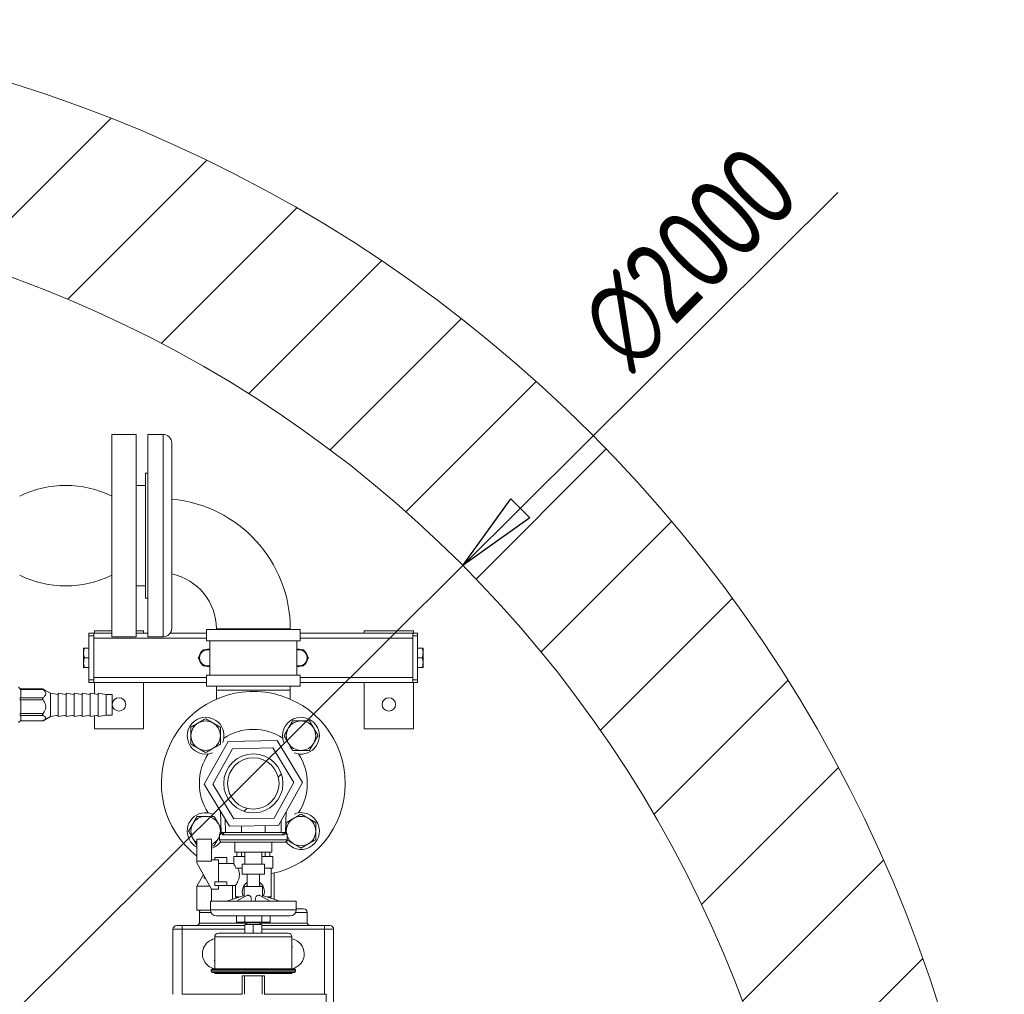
# Model space of a CAD drawing. Header units: millimetres. Extents: x 42 to 14105, y 484 to 9997.
# Tile 19 of 132: x 4941 to 5744, y 2382 to 3176. Entities that reach past the tile are written whole.
import ezdxf

# ---------------------------------------------------------------- set-up
doc = ezdxf.new("R2010")
doc.units = ezdxf.units.MM
doc.header["$LTSCALE"] = 25
doc.header["$PDSIZE"] = -1
doc.styles.add('SLDTEXTSTYLE0', font='TXT', dxfattribs={"width": 0.75})
doc.dimstyles.new('SLDDIMSTYLE4', dxfattribs={"dimtxt": 66.145833, "dimasz": 66.145833, "dimexe": 0, "dimexo": 0.0625, "dimgap": 16.536458, "dimtad": 1, "dimdec": 0, "dimrnd": 1e-09, "dimzin": 12, "dimdsep": 46, "dimtxsty": 'SLDTEXTSTYLE0', "dimblk1": 'NONE', "dimblk2": 'CLOSED', "dimsah": 1, "dimcen": 0, "dimadec": 0, "dimazin": 3, "dimtfac": 1, "dimtdec": 0, "dimtmove": 0, "dimatfit": 3, "dimldrblk": 'NONE', "dimfxl": 1, "dimfrac": 2, "dimtolj": 1, "dimtzin": 12, "dimarcsym": 0})

# ---------------------------------------------------------------- blocks, each defined once
blk = doc.blocks.new('_CLOSED')
at = {"color": 0, "linetype": 'ByBlock', "lineweight": -2}
for p, q in [((-1, 0.166667), (0, 0)), ((-1, 0.166667), (-1, -0.166667)), ((0, 0), (-1, -0.166667)), ((0, 0), (-1, 0))]:
    blk.add_line(p, q, dxfattribs=at)
blk = doc.blocks.new('_D_16')
at = {"color": 0, "linetype": 'Continuous', "lineweight": -2}
for p, q in [((5349.72, 2778.03), (5608.58, 3035.57)), ((3885.04, 1320.74), (5302.83, 2731.37)), ((3885.04, 1320.74), (3838.15, 1274.09))]:
    blk.add_line(p, q, dxfattribs=at)
at = {"layer": 'Defpoints', "color": 0}
for p in [(5302.83, 2731.37), (3885.04, 1320.74)]:
    blk.add_point(p, dxfattribs=at)
at = {"color": 0, "linetype": 'ByBlock', "lineweight": -2, "xscale": 66.14583333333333, "yscale": 66.14583333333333, "zscale": 66.14583333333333, "rotation": 224.8550751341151}
blk.add_blockref('_CLOSED', (5302.83, 2731.37), dxfattribs=at)
at = {"color": 0, "lineweight": 0, "insert": (5392, 2936.73), "char_height": 66.146, "attachment_point": 1, "rotation": 44.85508, "style": 'SLDTEXTSTYLE0'}
blk.add_mtext('\\A1;∅2000', dxfattribs=at)
blk = doc.blocks.new('_NONE')

msp = doc.modelspace()

# ---------------------------------------------------------------- hatches: boundary and pattern name
at = {"linetype": 'Continuous', "lineweight": 0}
h = msp.add_hatch(dxfattribs=at)
h.set_pattern_fill('ANSI31', scale=25, style=0)
h.set_pattern_definition([(45, (-1110.94, 0), (-56.1266, 56.1266), [])])
edge = h.paths.add_edge_path(flags=0)
edge.add_arc((4593.938, 2026.056), 1150, 0, 360)
edge = h.paths.add_edge_path(flags=0)
edge.add_arc((4593.938, 2026.056), 1000, 0, 360)
h = msp.add_hatch(dxfattribs=at)
h.set_pattern_fill('ANSI32', scale=25, style=0)
h.set_pattern_definition([(45, (-1110.94, 0), (-168.38, 168.38), []), (45, (-998.7, 0), (-168.38, 168.38), [])])
edge = h.paths.add_edge_path(flags=0)
edge.add_arc((5131.938, 2553.706), 24.15, 0, 360)
edge = h.paths.add_edge_path(flags=0)
edge.add_arc((5131.938, 2553.706), 20.95, 0, 360)

# ---------------------------------------------------------------- linework, layer by layer
at = {"color": 7, "linetype": 'Continuous', "lineweight": 15}
for p, q in [((5036.438, 2838.206), (5016.438, 2838.206)), ((5016.438, 2673.206), (5016.438, 2838.206)), ((5036.438, 2673.206), (5036.438, 2838.206)), ((5058.438, 2838.206), (5045.938, 2838.206)), ((5045.938, 2814.043), (5045.938, 2838.206)), ((5065.438, 2809.093), (5065.438, 2831.206)), ((5045.938, 2673.206), (5045.938, 2814.043)), ((5045.938, 2806.706), (5043.938, 2806.706)), ((5043.938, 2724.862), (5043.938, 2806.706)), ((5065.438, 2680.206), (5065.438, 2809.093)), ((5043.938, 2796.706), (5036.438, 2796.706)), ((5043.938, 2704.706), (5043.938, 2724.862)), ((5036.438, 2714.706), (5043.938, 2714.706)), ((5043.938, 2704.706), (5045.938, 2704.706)), ((4997.938, 2676.056), (5001.938, 2676.056)), ((4997.938, 2674.056), (4997.938, 2676.056)), ((4997.938, 2638.056), (4997.938, 2674.056)), ((5001.938, 2674.056), (4997.938, 2674.056)), ((5001.938, 2676.056), (5016.438, 2676.056)), ((5001.938, 2676.056), (5001.938, 2674.056)), ((5001.938, 2638.056), (5001.938, 2674.056)), ((5002.438, 2678.056), (5002.438, 2676.056)), ((5002.438, 2678.056), (5016.438, 2678.056)), ((5036.438, 2678.056), (5042.438, 2678.056)), ((5036.438, 2676.056), (5045.938, 2676.056)), ((5042.438, 2678.056), (5042.438, 2676.056)), ((5064.075, 2676.056), (5093.788, 2676.056)), ((5093.788, 2670.056), (5093.788, 2679.056)), ((5093.788, 2679.056), (5170.088, 2679.056)), ((5101.788, 2679.706), (5101.788, 2679.056)), ((5101.788, 2679.706), (5162.088, 2679.706)), ((5162.088, 2679.056), (5162.088, 2679.706)), ((5170.088, 2670.056), (5170.088, 2679.056)), ((5170.088, 2676.056), (5261.938, 2676.056)), ((5222.438, 2678.056), (5222.438, 2676.056)), ((5222.438, 2678.056), (5262.438, 2678.056)), ((5261.938, 2676.056), (5265.938, 2676.056)), ((5261.938, 2674.056), (5261.938, 2676.056)), ((5265.938, 2674.056), (5261.938, 2674.056)), ((5261.938, 2674.056), (5261.938, 2638.056)), ((5262.438, 2678.056), (5262.438, 2676.056)), ((5265.938, 2676.056), (5265.938, 2674.056)), ((5265.938, 2674.056), (5265.938, 2638.056)), ((5001.938, 2640.056), (5001.938, 2672.056)), ((5016.438, 2673.206), (5036.438, 2673.206)), ((5045.938, 2673.206), (5058.438, 2673.206)), ((5093.788, 2670.056), (5170.088, 2670.056)), ((5096.588, 2670.056), (5096.588, 2642.056)), ((5167.288, 2670.056), (5167.288, 2642.056)), ((5261.938, 2640.056), (5261.938, 2672.056)), ((4993.538, 2660.082), (4993.538, 2664.056)), ((4993.538, 2660.082), (4993.538, 2660.031)), ((4993.538, 2652.082), (4993.538, 2660.031)), ((4997.938, 2664.056), (4994.252, 2664.056)), ((4994.252, 2664.056), (4994.252, 2664.056)), ((4994.252, 2664.056), (4997.938, 2664.056)), ((5088.949, 2659.29), (5088.968, 2659.323)), ((5090.835, 2662.556), (5090.835, 2662.556)), ((5095.588, 2663.056), (5094.588, 2663.056)), ((5167.288, 2662.556), (5169.288, 2662.556)), ((5169.288, 2663.056), (5168.288, 2663.056)), ((5173.041, 2662.556), (5173.04, 2662.556)), ((5174.907, 2659.323), (5174.926, 2659.29)), ((5269.623, 2664.056), (5265.938, 2664.056)), ((5265.938, 2664.056), (5269.623, 2664.056)), ((5269.623, 2664.056), (5269.623, 2664.056)), ((5270.338, 2664.056), (5270.338, 2660.082)), ((5270.338, 2660.031), (5270.338, 2660.082)), ((5270.338, 2660.031), (5270.338, 2652.082)), ((4993.538, 2652.082), (4993.538, 2652.031)), ((4993.538, 2648.056), (4993.538, 2652.031)), ((4997.938, 2656.056), (4994.252, 2656.056)), ((5088.968, 2652.79), (5088.949, 2652.823)), ((5090.835, 2649.556), (5090.835, 2649.556)), ((5169.288, 2649.556), (5167.288, 2649.556)), ((5173.04, 2649.556), (5173.041, 2649.556)), ((5174.926, 2652.823), (5174.907, 2652.79)), ((5265.938, 2656.056), (5269.623, 2656.056)), ((5270.338, 2652.031), (5270.338, 2652.082)), ((5270.338, 2652.031), (5270.338, 2648.056)), ((4994.252, 2648.057), (4997.938, 2648.057)), ((4994.252, 2648.056), (4994.252, 2648.057)), ((4997.938, 2648.056), (4994.252, 2648.056)), ((5093.788, 2633.056), (5093.788, 2642.056)), ((5093.788, 2642.056), (5170.088, 2642.056)), ((5094.588, 2649.056), (5095.588, 2649.056)), ((5168.288, 2649.056), (5169.288, 2649.056)), ((5170.088, 2633.056), (5170.088, 2642.056)), ((5265.938, 2648.057), (5269.623, 2648.057)), ((5269.623, 2648.056), (5265.938, 2648.056)), ((5269.623, 2648.057), (5269.623, 2648.056)), ((4997.938, 2638.056), (5001.938, 2638.056)), ((4997.938, 2636.056), (4997.938, 2638.056)), ((5001.938, 2636.056), (4997.938, 2636.056)), ((5001.938, 2638.056), (5001.938, 2636.056)), ((5001.938, 2636.056), (5093.788, 2636.056)), ((5002.438, 2636.056), (5002.438, 2626.668)), ((5042.438, 2636.056), (5042.438, 2598.056)), ((5170.088, 2636.056), (5261.938, 2636.056)), ((5222.438, 2636.056), (5222.438, 2598.056)), ((5261.938, 2638.056), (5265.938, 2638.056)), ((5261.938, 2636.056), (5261.938, 2638.056)), ((5265.938, 2636.056), (5261.938, 2636.056)), ((5262.438, 2636.056), (5262.438, 2598.056)), ((5265.938, 2638.056), (5265.938, 2636.056)), ((4941.842, 2630.752), (4940.438, 2632.156)), ((4960.159, 2630.752), (4941.747, 2630.752)), ((4941.976, 2630.339), (4942.438, 2629.625)), ((4960.529, 2630.339), (4941.976, 2630.339)), ((4942.438, 2629.625), (4942.438, 2624.275)), ((4960.997, 2630.288), (4960.529, 2630.6)), ((4966.438, 2627.206), (4961.051, 2630.316)), ((4972.938, 2626.206), (4966.438, 2627.206)), ((4966.438, 2627.206), (4966.438, 2608.206)), ((4979.438, 2626.206), (4972.938, 2627.206)), ((4972.938, 2627.206), (4972.938, 2608.206)), ((4985.938, 2626.206), (4979.438, 2627.206)), ((4979.438, 2627.206), (4979.438, 2608.206)), ((4992.438, 2626.206), (4985.938, 2627.206)), ((4985.938, 2627.206), (4985.938, 2608.206)), ((4998.938, 2626.206), (4992.438, 2627.206)), ((4992.438, 2627.206), (4992.438, 2608.206)), ((5005.438, 2626.206), (4998.938, 2627.206)), ((4998.938, 2627.206), (4998.938, 2608.206)), ((5011.938, 2626.206), (5005.438, 2627.206)), ((5005.438, 2627.206), (5005.438, 2608.206)), ((5016.938, 2626.206), (5011.774, 2626.206)), ((5011.938, 2626.206), (5011.938, 2609.206)), ((5016.938, 2626.206), (5016.938, 2609.206)), ((5093.788, 2633.056), (5170.088, 2633.056)), ((5101.788, 2633.056), (5101.788, 2629.706)), ((5101.788, 2629.706), (5101.788, 2622.379)), ((5101.788, 2629.706), (5162.088, 2629.706)), ((5162.088, 2629.706), (5162.088, 2633.056)), ((5162.088, 2622.379), (5162.088, 2629.706)), ((4942.438, 2624.275), (4941.976, 2623.561)), ((4941.976, 2623.561), (4960.529, 2623.561)), ((4941.976, 2621.714), (4942.438, 2620.549)), ((4960.529, 2621.714), (4941.976, 2621.714)), ((4942.438, 2620.549), (4942.438, 2611.832)), ((4942.438, 2611.832), (4941.976, 2610.668)), ((4941.976, 2610.668), (4960.529, 2610.668)), ((4940.438, 2603.256), (4942.273, 2605.091)), ((4941.842, 2604.661), (4960.159, 2604.661)), ((4941.976, 2609.08), (4942.438, 2608.631)), ((4960.529, 2609.08), (4941.976, 2609.08)), ((4942.438, 2605.263), (4942.267, 2605.097)), ((4942.438, 2608.631), (4942.438, 2605.263)), ((4961.051, 2605.097), (4966.438, 2608.206)), ((4966.438, 2608.206), (4972.938, 2609.206)), ((4972.938, 2608.206), (4979.438, 2609.206)), ((4979.438, 2608.206), (4985.938, 2609.206)), ((4985.938, 2608.206), (4992.438, 2609.206)), ((4992.438, 2608.206), (4998.938, 2609.206)), ((4998.938, 2608.206), (5005.438, 2609.206)), ((5002.438, 2608.745), (5002.438, 2598.056)), ((5005.438, 2608.206), (5011.938, 2609.206)), ((5011.938, 2609.206), (5016.938, 2609.206)), ((5002.438, 2598.056), (5042.438, 2598.056)), ((5222.438, 2598.056), (5262.438, 2598.056)), ((5091.944, 2552.98), (5111.312, 2587.978)), ((5111.312, 2587.978), (5151.305, 2588.705)), ((5151.305, 2588.705), (5171.931, 2554.433)), ((5114.921, 2581.981), (5098.943, 2553.107)), ((5147.916, 2582.58), (5114.921, 2581.981)), ((5164.932, 2554.306), (5147.916, 2582.58)), ((5098.943, 2553.107), (5115.96, 2524.832)), ((5148.954, 2525.432), (5164.932, 2554.306)), ((5171.931, 2554.433), (5152.564, 2519.435)), ((5112.571, 2518.708), (5091.944, 2552.98)), ((5105.835, 2513.706), (5105.234, 2530.897)), ((5158.041, 2513.706), (5158.623, 2530.385)), ((5115.96, 2524.832), (5148.954, 2525.432)), ((5109.135, 2513.706), (5105.835, 2513.706)), ((5109.177, 2513.706), (5109.135, 2513.706)), ((5109.177, 2513.706), (5154.698, 2513.706)), ((5152.564, 2519.435), (5112.571, 2518.708)), ((5122.274, 2513.706), (5122.266, 2518.884)), ((5141.602, 2513.706), (5141.61, 2519.235)), ((5158.041, 2513.706), (5154.741, 2513.706)), ((5158.829, 2513.205), (5158.829, 2514.816)), ((5085.938, 2508.306), (5097.938, 2508.306)), ((5085.938, 2508.306), (5085.938, 2490.215)), ((5097.938, 2508.306), (5097.938, 2490.215)), ((5104.438, 2510.545), (5103.439, 2508.816)), ((5104.438, 2511.823), (5104.438, 2507.706)), ((5157.438, 2505.706), (5106.438, 2505.706)), ((5107.392, 2511.706), (5107.353, 2511.708)), ((5156.484, 2511.706), (5107.392, 2511.706)), ((5116.938, 2505.706), (5116.938, 2497.706)), ((5146.938, 2497.706), (5146.938, 2505.706)), ((5156.523, 2511.708), (5156.484, 2511.706)), ((5159.438, 2507.706), (5159.438, 2511.823)), ((5116.938, 2497.706), (5146.938, 2497.706)), ((5118.408, 2494.056), (5118.408, 2497.706)), ((5122.371, 2494.056), (5122.371, 2497.706)), ((5124.938, 2497.706), (5124.938, 2487.706)), ((5138.938, 2487.706), (5138.938, 2497.706)), ((5141.505, 2494.056), (5141.505, 2497.706)), ((5145.468, 2494.056), (5145.468, 2497.706)), ((5085.938, 2488.806), (5085.938, 2490.215)), ((5097.938, 2490.215), (5085.938, 2490.215)), ((5103.438, 2491.306), (5097.938, 2491.306)), ((5100.438, 2493.306), (5100.438, 2491.306)), ((5100.438, 2493.306), (5110.438, 2493.306)), ((5103.438, 2473.306), (5103.438, 2491.306)), ((5110.438, 2493.306), (5110.438, 2488.306)), ((5115.938, 2494.056), (5115.938, 2488.295)), ((5124.938, 2494.056), (5115.938, 2494.056)), ((5147.938, 2494.056), (5138.938, 2494.056)), ((5147.938, 2484.556), (5147.938, 2494.056)), ((5097.938, 2467.306), (5085.938, 2488.806)), ((5115.944, 2488.306), (5103.438, 2488.306)), ((5117.705, 2484.556), (5122.938, 2484.556)), ((5122.938, 2487.706), (5122.938, 2479.706)), ((5122.938, 2487.706), (5140.938, 2487.706)), ((5140.938, 2479.706), (5140.938, 2487.706)), ((5140.938, 2484.556), (5147.938, 2484.556)), ((5146.438, 2461.056), (5146.438, 2484.556)), ((5091.24, 2479.306), (5085.938, 2469.806)), ((5091.938, 2476.306), (5091.938, 2478.056)), ((5091.938, 2476.306), (5092.915, 2476.306)), ((5100.438, 2470.306), (5100.438, 2473.306)), ((5100.438, 2473.306), (5110.438, 2473.306)), ((5110.438, 2473.306), (5110.438, 2470.306)), ((5122.938, 2479.706), (5140.938, 2479.706)), ((5126.938, 2479.706), (5126.938, 2469.706)), ((5136.938, 2469.706), (5136.938, 2479.706)), ((5148.938, 2459.248), (5148.938, 2480.658)), ((5095.938, 2469.806), (5085.938, 2469.806)), ((5085.938, 2450.306), (5085.938, 2469.806)), ((5095.938, 2469.806), (5095.938, 2470.89)), ((5097.938, 2467.306), (5103.438, 2467.306)), ((5097.938, 2457.706), (5097.938, 2467.306)), ((5110.438, 2470.306), (5100.438, 2470.306)), ((5103.438, 2467.306), (5103.438, 2470.306)), ((5110.438, 2470.306), (5117.441, 2470.306)), ((5114.938, 2470.306), (5114.938, 2459.248)), ((5117.438, 2470.311), (5117.438, 2461.056)), ((5124.438, 2469.706), (5124.438, 2461.403)), ((5124.438, 2469.706), (5139.438, 2469.706)), ((5139.438, 2461.406), (5139.438, 2469.706)), ((5096.938, 2457.706), (5096.938, 2450.706)), ((5131.938, 2457.706), (5096.938, 2457.706)), ((5124.438, 2462.388), (5110.272, 2457.706)), ((5117.438, 2461.056), (5118.176, 2460.318)), ((5117.438, 2461.056), (5120.41, 2461.056)), ((5126.656, 2462.284), (5118.095, 2457.706)), ((5166.938, 2457.706), (5131.938, 2457.706)), ((5145.781, 2457.706), (5137.221, 2462.284)), ((5139.43, 2461.102), (5139.432, 2461.406)), ((5153.603, 2457.706), (5139.438, 2462.388)), ((5143.466, 2461.056), (5146.438, 2461.056)), ((5145.7, 2460.318), (5146.438, 2461.056)), ((5166.938, 2450.706), (5166.938, 2457.706)), ((5085.938, 2450.306), (5096.954, 2450.306)), ((5166.938, 2451.496), (5172.938, 2451.496)), ((5087.938, 2448.496), (5087.938, 2439.706)), ((5131.938, 2445.706), (5101.938, 2445.706)), ((5118.093, 2445.706), (5118.093, 2440.556)), ((5125.015, 2445.706), (5125.015, 2440.556)), ((5161.938, 2445.706), (5131.938, 2445.706)), ((5138.86, 2445.706), (5138.86, 2440.556)), ((5145.783, 2445.706), (5145.783, 2440.556)), ((5175.938, 2439.706), (5175.938, 2448.496)), ((5066.438, 2434.706), (5066.438, 2381.706)), ((5073.938, 2434.706), (5066.438, 2434.706)), ((5069.438, 2437.706), (5073.938, 2437.706)), ((5073.938, 2434.706), (5073.938, 2437.706)), ((5073.938, 2437.706), (5124.938, 2437.706)), ((5073.938, 2434.706), (5073.938, 2381.706)), ((5126.688, 2439.706), (5087.938, 2439.706)), ((5118.093, 2440.556), (5125.015, 2440.556)), ((5124.938, 2440.556), (5125.438, 2440.056)), ((5124.938, 2438.556), (5124.938, 2431.556)), ((5124.938, 2438.556), (5131.938, 2438.556)), ((5125.015, 2440.556), (5138.86, 2440.556)), ((5131.938, 2440.056), (5125.438, 2440.056)), ((5126.688, 2440.056), (5126.688, 2438.556)), ((5138.438, 2440.056), (5131.938, 2440.056)), ((5131.938, 2438.556), (5131.938, 2431.556)), ((5131.938, 2438.556), (5138.938, 2438.556)), ((5137.188, 2438.556), (5137.188, 2440.056)), ((5175.938, 2439.706), (5137.188, 2439.706)), ((5138.438, 2440.056), (5138.938, 2440.556)), ((5138.86, 2440.556), (5145.783, 2440.556)), ((5138.938, 2438.556), (5138.938, 2431.556)), ((5138.938, 2437.706), (5189.938, 2437.706)), ((5189.938, 2434.706), (5189.938, 2437.706)), ((5189.938, 2437.706), (5194.438, 2437.706)), ((5189.938, 2434.706), (5189.938, 2381.706)), ((5197.438, 2434.706), (5189.938, 2434.706)), ((5197.438, 2434.706), (5197.438, 2381.706)), ((5100.438, 2428.556), (5100.438, 2402.556)), ((5103.438, 2431.556), (5160.438, 2431.556)), ((5163.438, 2402.556), (5163.438, 2428.556)), ((5163.786, 2420.292), (5163.438, 2420.436)), ((5163.786, 2420.292), (5163.438, 2419.448)), ((5100.089, 2409.121), (5100.438, 2409.965)), ((5100.438, 2408.977), (5100.089, 2409.121)), ((5097.438, 2401.556), (5097.438, 2400.556)), ((5098.438, 2402.556), (5165.438, 2402.556)), ((5166.438, 2400.556), (5166.438, 2401.556)), ((5165.438, 2399.556), (5098.438, 2399.556)), ((5100.438, 2399.556), (5100.438, 2399.056)), ((5162.938, 2398.556), (5100.938, 2398.556)), ((5122.833, 2396.706), (5122.833, 2381.706)), ((5122.833, 2396.706), (5124.693, 2396.706)), ((5124.693, 2396.706), (5124.693, 2381.706)), ((5124.693, 2396.706), (5139.182, 2396.706)), ((5139.182, 2396.706), (5139.182, 2381.706)), ((5139.182, 2396.706), (5141.042, 2396.706)), ((5141.042, 2396.706), (5141.042, 2381.706)), ((5163.438, 2399.056), (5163.438, 2399.556)), ((5122.833, 2381.706), (5073.938, 2381.706)), ((5191.438, 2381.706), (5141.042, 2381.706)), ((5189.938, 2381.706), (5141.042, 2381.706)), ((5191.438, 2374.206), (5191.438, 2381.706)), ((5197.438, 2381.706), (5197.438, 2374.206))]:
    msp.add_line(p, q, dxfattribs=at)
at = {"color": 8, "linetype": 'Continuous', "lineweight": 15}
for p, q in [((5058.438, 2814.043), (5058.438, 2838.206)), ((5058.438, 2673.206), (5058.438, 2814.043)), ((5001.938, 2672.056), (5093.788, 2672.056)), ((5170.088, 2672.056), (5261.938, 2672.056)), ((5001.938, 2640.056), (5093.788, 2640.056)), ((5170.088, 2640.056), (5261.938, 2640.056)), ((4941.994, 2604.813), (4960.529, 2604.813)), ((5109.135, 2513.706), (5109.103, 2524.469)), ((5154.741, 2513.706), (5154.769, 2523.42)), ((5104.438, 2507.706), (5159.438, 2507.706)), ((5096.938, 2450.706), (5131.938, 2450.706)), ((5131.938, 2450.706), (5166.938, 2450.706)), ((5097.453, 2448.496), (5087.938, 2448.496)), ((5175.938, 2448.496), (5166.423, 2448.496)), ((5124.938, 2434.706), (5073.938, 2434.706)), ((5189.938, 2434.706), (5138.938, 2434.706)), ((5163.438, 2428.556), (5100.438, 2428.556)), ((5166.438, 2401.556), (5097.438, 2401.556)), ((5097.438, 2400.556), (5166.438, 2400.556)), ((5100.438, 2399.056), (5163.438, 2399.056))]:
    msp.add_line(p, q, dxfattribs=at)
at = {"color": 7, "linetype": 'Continuous', "lineweight": 15, "flags": 128}
for points in [[(5094.588, 2663.056), (5093.03, 2662.881), (5092.113, 2662.604)], [(5171.798, 2662.591), (5170.845, 2662.881), (5169.288, 2663.056)], [(5092.077, 2649.522), (5093.03, 2649.232), (5094.588, 2649.056)], [(5169.288, 2649.056), (5170.845, 2649.232), (5171.763, 2649.508)], [(5158.829, 2514.816), (5158.931, 2513.249), (5159.019, 2512.686)], [(5103.439, 2508.816), (5104.133, 2510.223), (5104.438, 2511.041)], [(5126.938, 2470.455), (5126.465, 2469.921), (5126.301, 2469.706)], [(5137.575, 2469.706), (5137.411, 2469.921), (5136.938, 2470.455)]]:
    msp.add_lwpolyline(points, dxfattribs=at)
at = {"color": 7, "linetype": 'Continuous', "lineweight": 15}
for centre, radius in [((4593.938, 2026.056), 1150), ((4593.938, 2026.056), 1000), ((5022.438, 2618.056), 5.5), ((5242.438, 2618.056), 5.5), ((5131.938, 2553.706), 24.15), ((5131.938, 2553.706), 20.95)]:
    msp.add_circle(centre, radius, dxfattribs=at)
for centre, radius, start, end in [((5058.438, 2831.206), 7, 0, 90), ((4978.938, 2711.915), 84.791, 63.751702, 116.248298), ((5055.938, 2679.706), 106.15, 0, 84.865387), ((4978.938, 2799.498), 84.791, 243.751702, 296.248298), ((5055.938, 2679.706), 45.85, 0, 78.041838), ((5058.438, 2680.206), 7, 270, 0), ((5094.588, 2656.056), 7, 130.385037, 168.734757), ((5094.588, 2656.056), 6.5, 150.167854, 209.832146), ((5094.588, 2656.056), 6.5, 90, 149.832712), ((5094.588, 2656.056), 6.5, 72.079787, 90), ((5095.588, 2664.056), 1, 270, 0), ((5168.288, 2664.056), 1, 180, 270), ((5169.288, 2656.056), 6.5, 90, 107.920213), ((5169.288, 2656.056), 6.5, 30.167288, 90), ((5169.288, 2656.056), 7, 11.272104, 50.561779), ((5169.288, 2656.056), 6.5, 330.167854, 29.832146), ((5094.588, 2656.056), 7, 191.273214, 230.561779), ((5094.588, 2656.056), 6.5, 210.167288, 270), ((5094.588, 2656.056), 6.5, 270, 287.920213), ((5169.288, 2656.056), 6.5, 252.079787, 270), ((5169.288, 2656.056), 6.5, 270, 329.832712), ((5169.288, 2656.056), 7, 310.385037, 348.735673), ((5095.588, 2648.056), 1, 0, 90), ((5168.288, 2648.056), 1, 90, 180), ((5131.938, 2553.706), 75, 0, 232.169083), ((5093.047, 2592.597), 15, 116.549339, 291.98436), ((5093.047, 2592.597), 12, 120, 180), ((5093.047, 2592.597), 15, 338.01564, 116.549339), ((5093.047, 2592.597), 12, 60, 120), ((5093.047, 2592.597), 12, 0, 60), ((5170.829, 2592.597), 15, 26.549339, 201.98436), ((5170.829, 2592.597), 12, 90, 150), ((5170.829, 2592.597), 12, 30, 90), ((5131.938, 2553.706), 44, 56.899052, 123.100948), ((5170.829, 2592.597), 12, 150, 210), ((5170.829, 2592.597), 15, 248.01564, 26.549339), ((5170.829, 2592.597), 12, 330, 30), ((5093.047, 2592.597), 12, 180, 240), ((5093.047, 2592.597), 12, 300, 0), ((5170.829, 2592.597), 12, 210, 270), ((5170.829, 2592.597), 12, 270, 330), ((5093.047, 2592.597), 12, 240, 300), ((5131.938, 2553.706), 44, 146.899052, 180), ((5131.938, 2553.706), 44, 326.899052, 33.100948), ((5131.938, 2553.706), 44, 180, 213.100948), ((5131.938, 2553.706), 75, 281.147378, 0), ((5093.047, 2514.816), 15, 68.01564, 206.549339), ((5170.829, 2514.816), 15, 296.549339, 111.98436), ((5093.047, 2514.816), 12, 90, 150), ((5093.047, 2514.816), 12, 30, 90), ((5170.829, 2514.816), 12, 120, 180), ((5170.829, 2514.816), 12, 60, 120), ((5170.829, 2514.816), 12, 0, 60), ((5093.047, 2514.816), 12, 150, 210), ((5093.047, 2514.816), 12, 351.182584, 30), ((5106.966, 2513.271), 1.212, 158.972791, 194.446119), ((5109.289, 2511.775), 1.937, 94.550875, 182.007037), ((5109.291, 2511.808), 1.902, 93.433423, 183.064201), ((5154.584, 2511.808), 1.902, 356.935799, 86.566577), ((5154.587, 2511.775), 1.937, 357.992963, 85.449125), ((5156.909, 2513.271), 1.212, 345.553881, 21.027209), ((5170.829, 2514.816), 12, 300, 0), ((5093.047, 2514.816), 15, 206.549339, 241.709527), ((5093.047, 2514.816), 12, 210, 233.670557), ((5093.047, 2514.816), 12, 294.05245, 330), ((5093.047, 2514.816), 15, 289.029698, 324.456815), ((5106.438, 2507.706), 2, 180, 270), ((5157.438, 2507.706), 2, 270, 0), ((5170.829, 2514.816), 15, 215.543185, 296.549339), ((5170.829, 2514.816), 12, 198.333922, 240), ((5170.829, 2514.816), 12, 240, 300), ((5131.938, 2465.556), 9, 123.748989, 202.46382), ((5131.938, 2465.556), 9, 338.517265, 56.251011), ((5090.938, 2448.496), 3, 142.885354, 180), ((5101.938, 2450.706), 5, 180, 270), ((5161.938, 2450.706), 5, 270, 0), ((5172.938, 2448.496), 3, 0, 90), ((5069.438, 2434.706), 3, 90, 180), ((5085.109, 2440.706), 3, 270, 340.528779), ((5178.766, 2440.706), 3, 199.471221, 270), ((5194.438, 2434.706), 3, 0, 90), ((5102.938, 2414.706), 12.5, 101.536959, 157.551719), ((5103.438, 2428.556), 3, 90, 180), ((5160.438, 2428.556), 3, 0, 90), ((5160.938, 2414.706), 12.5, 283.590494, 78.463041), ((5102.938, 2414.706), 12.5, 157.551719, 256.409506), ((5098.438, 2401.556), 1, 90, 180), ((5098.438, 2400.556), 1, 180, 270), ((5165.438, 2401.556), 1, 0, 90), ((5165.438, 2400.556), 1, 270, 0), ((5100.938, 2399.056), 0.5, 180, 270), ((5162.938, 2399.056), 0.5, 270, 0)]:
    msp.add_arc(centre, radius, start, end, dxfattribs=at)
for points, knots in [([(4994.252, 2664.056), (4994.171, 2663.807), (4993.751, 2662.513), (4993.633, 2661.168), (4993.538, 2660.082)], [0, 0, 0, 0, 0.1926647, 1, 1, 1, 1]), ([(4993.538, 2664.056), (4993.548, 2664.056), (4993.588, 2664.056), (4993.972, 2664.056), (4994.252, 2664.056)], [0, 0, 0, 0, 0.26864973, 1, 1, 1, 1]), ([(4993.538, 2660.031), (4993.556, 2659.573), (4993.609, 2658.227), (4993.996, 2656.919), (4994.252, 2656.056)], [0, 0, 0, 0, 0.3403637, 1, 1, 1, 1]), ([(5087.082, 2656.056), (5087.199, 2656.259), (5087.807, 2657.311), (5088.439, 2658.406), (5088.949, 2659.29)], [0, 0, 0, 0, 0.1924399, 1, 1, 1, 1]), ([(5088.968, 2659.323), (5089.184, 2659.696), (5089.816, 2660.792), (5090.43, 2661.855), (5090.835, 2662.556)], [0, 0, 0, 0, 0.341234, 1, 1, 1, 1]), ([(5090.835, 2662.556), (5091.15, 2662.556), (5092.373, 2662.556), (5093.644, 2662.556), (5094.588, 2662.556)], [0, 0, 0, 0, 0.2575326, 1, 1, 1, 1]), ([(5094.588, 2662.556), (5094.93, 2662.556), (5095.605, 2662.556), (5096.263, 2662.556), (5096.588, 2662.556)], [0, 0, 0, 0, 0.5062027, 1, 1, 1, 1]), ([(5169.288, 2662.556), (5169.629, 2662.556), (5170.899, 2662.556), (5172.136, 2662.556), (5173.04, 2662.556)], [0, 0, 0, 0, 0.2686438, 1, 1, 1, 1]), ([(5173.041, 2662.556), (5173.158, 2662.354), (5173.765, 2661.301), (5174.397, 2660.207), (5174.907, 2659.323)], [0, 0, 0, 0, 0.192418, 1, 1, 1, 1]), ([(5174.926, 2659.29), (5175.142, 2658.916), (5175.774, 2657.821), (5176.389, 2656.757), (5176.793, 2656.056)], [0, 0, 0, 0, 0.3412123, 1, 1, 1, 1]), ([(5270.338, 2660.082), (5270.32, 2660.54), (5270.267, 2661.886), (5269.879, 2663.194), (5269.623, 2664.056)], [0, 0, 0, 0, 0.340398, 1, 1, 1, 1]), ([(5269.623, 2664.056), (5269.731, 2664.056), (5270.15, 2664.056), (5270.258, 2664.056), (5270.338, 2664.056)], [0, 0, 0, 0, 0.2575216, 1, 1, 1, 1]), ([(5269.623, 2656.056), (5269.704, 2656.306), (5270.124, 2657.599), (5270.242, 2658.945), (5270.338, 2660.031)], [0, 0, 0, 0, 0.1926994, 1, 1, 1, 1]), ([(4994.252, 2656.056), (4994.171, 2655.807), (4993.751, 2654.513), (4993.633, 2653.168), (4993.538, 2652.082)], [0, 0, 0, 0, 0.1926994, 1, 1, 1, 1]), ([(4993.538, 2652.031), (4993.556, 2651.573), (4993.609, 2650.227), (4993.996, 2648.919), (4994.252, 2648.057)], [0, 0, 0, 0, 0.340398, 1, 1, 1, 1]), ([(5088.949, 2652.823), (5088.733, 2653.197), (5088.101, 2654.292), (5087.487, 2655.356), (5087.082, 2656.056)], [0, 0, 0, 0, 0.3412123, 1, 1, 1, 1]), ([(5090.835, 2649.556), (5090.718, 2649.759), (5090.11, 2650.811), (5089.478, 2651.906), (5088.968, 2652.79)], [0, 0, 0, 0, 0.192418, 1, 1, 1, 1]), ([(5094.588, 2649.556), (5093.644, 2649.556), (5092.373, 2649.556), (5091.15, 2649.556), (5090.835, 2649.556)], [0, 0, 0, 0, 0.7424674, 1, 1, 1, 1]), ([(5096.588, 2649.556), (5096.263, 2649.556), (5095.605, 2649.556), (5094.93, 2649.556), (5094.588, 2649.556)], [0, 0, 0, 0, 0.4937973, 1, 1, 1, 1]), ([(5173.04, 2649.556), (5172.136, 2649.556), (5170.899, 2649.556), (5169.629, 2649.556), (5169.288, 2649.556)], [0, 0, 0, 0, 0.7313562, 1, 1, 1, 1]), ([(5174.907, 2652.79), (5174.692, 2652.416), (5174.059, 2651.321), (5173.445, 2650.257), (5173.041, 2649.556)], [0, 0, 0, 0, 0.34123398, 1, 1, 1, 1]), ([(5176.793, 2656.056), (5176.676, 2655.854), (5176.069, 2654.801), (5175.437, 2653.707), (5174.926, 2652.823)], [0, 0, 0, 0, 0.1924399, 1, 1, 1, 1]), ([(5270.338, 2652.082), (5270.32, 2652.54), (5270.267, 2653.886), (5269.879, 2655.194), (5269.623, 2656.056)], [0, 0, 0, 0, 0.3403637, 1, 1, 1, 1]), ([(5269.623, 2648.057), (5269.704, 2648.306), (5270.124, 2649.6), (5270.242, 2650.945), (5270.338, 2652.031)], [0, 0, 0, 0, 0.1926647, 1, 1, 1, 1]), ([(4994.252, 2648.056), (4993.972, 2648.056), (4993.588, 2648.056), (4993.548, 2648.056), (4993.538, 2648.056)], [0, 0, 0, 0, 0.73135027, 1, 1, 1, 1]), ([(5270.338, 2648.056), (5270.258, 2648.056), (5270.15, 2648.056), (5269.731, 2648.056), (5269.623, 2648.056)], [0, 0, 0, 0, 0.7424784, 1, 1, 1, 1]), ([(4941.778, 2630.733), (4941.764, 2630.736), (4941.727, 2630.744), (4941.796, 2630.604), (4941.917, 2630.427), (4941.976, 2630.339)], [0, 0, 0, 0, 0.228537, 0.6195324, 1, 1, 1, 1]), ([(4960.529, 2630.339), (4960.438, 2630.416), (4960.254, 2630.57), (4960.118, 2630.722), (4960.138, 2630.766), (4960.277, 2630.724), (4960.439, 2630.644), (4960.529, 2630.6)], [0, 0, 0, 0, 0.21435661, 0.43073382, 0.62035824, 0.78880104, 1, 1, 1, 1]), ([(4960.529, 2630.339), (4960.94, 2629.98), (4961.776, 2629.247), (4962.636, 2627.96), (4962.823, 2626.52), (4962.107, 2624.975), (4961.094, 2624.068), (4960.529, 2623.561)], [0, 0, 0, 0, 0.1776009, 0.3613234, 0.5571063, 0.7525857, 1, 1, 1, 1]), ([(4941.976, 2623.561), (4941.911, 2623.444), (4941.779, 2623.21), (4941.728, 2622.719), (4941.793, 2622.196), (4941.916, 2621.873), (4941.976, 2621.714)], [0, 0, 0, 0, 0.2595406, 0.5201539, 0.7633511, 1, 1, 1, 1]), ([(4960.529, 2621.714), (4960.438, 2621.848), (4960.254, 2622.119), (4960.118, 2622.577), (4960.138, 2622.981), (4960.277, 2623.319), (4960.439, 2623.474), (4960.529, 2623.561)], [0, 0, 0, 0, 0.21435661, 0.43073382, 0.62035823, 0.78880104, 1, 1, 1, 1]), ([(4960.529, 2621.714), (4960.94, 2621.127), (4961.776, 2619.934), (4962.636, 2617.837), (4962.823, 2615.49), (4962.107, 2612.972), (4961.094, 2611.494), (4960.529, 2610.668)], [0, 0, 0, 0, 0.1776009, 0.3613234, 0.5571063, 0.7525857, 1, 1, 1, 1]), ([(4941.976, 2610.668), (4941.911, 2610.495), (4941.779, 2610.15), (4941.728, 2609.671), (4941.793, 2609.295), (4941.916, 2609.151), (4941.976, 2609.08)], [0, 0, 0, 0, 0.2595406, 0.5201539, 0.7633511, 1, 1, 1, 1]), ([(4960.529, 2609.08), (4960.438, 2609.139), (4960.254, 2609.256), (4960.118, 2609.561), (4960.138, 2609.922), (4960.277, 2610.301), (4960.439, 2610.537), (4960.529, 2610.668)], [0, 0, 0, 0, 0.2143687, 0.430741, 0.6203631, 0.788806, 1, 1, 1, 1]), ([(4960.159, 2604.662), (4960.159, 2604.661), (4960.164, 2604.648), (4960.287, 2604.695), (4960.443, 2604.771), (4960.529, 2604.813)], [0, 0, 0, 0, 0.0142854, 0.451636, 1, 1, 1, 1]), ([(4960.529, 2609.08), (4961.153, 2608.725), (4962.219, 2608.119), (4962.848, 2607.098), (4962.518, 2606.086), (4961.517, 2605.338), (4960.718, 2604.913), (4960.529, 2604.813)], [0, 0, 0, 0, 0.2743329, 0.4681638, 0.6619843, 0.9201382, 1, 1, 1, 1]), ([(5081.047, 2599.525), (5082.021, 2600.088), (5083.988, 2601.224), (5086.021, 2602.397), (5087.047, 2602.99)], [0, 0, 0, 0, 0.49545796, 1, 1, 1, 1]), ([(5087.047, 2602.99), (5087.189, 2603.072), (5088.266, 2603.694), (5090.297, 2604.866), (5092.125, 2605.921), (5093.047, 2606.454)], [0, 0, 0, 0, 0.0700986, 0.5307888, 1, 1, 1, 1]), ([(5093.047, 2606.454), (5094.021, 2605.891), (5095.988, 2604.756), (5098.021, 2603.582), (5099.047, 2602.99)], [0, 0, 0, 0, 0.495458, 1, 1, 1, 1]), ([(5099.047, 2602.99), (5099.189, 2602.907), (5100.266, 2602.286), (5102.297, 2601.113), (5104.125, 2600.058), (5105.047, 2599.525)], [0, 0, 0, 0, 0.0700986, 0.5307888, 1, 1, 1, 1]), ([(5160.436, 2598.597), (5160.518, 2598.74), (5161.14, 2599.817), (5162.313, 2601.847), (5163.368, 2603.675), (5163.9, 2604.597)], [0, 0, 0, 0, 0.0700986, 0.5307888, 1, 1, 1, 1]), ([(5163.9, 2604.597), (5164.482, 2604.597), (5166.74, 2604.597), (5169.087, 2604.597), (5170.829, 2604.597)], [0, 0, 0, 0, 0.2575505, 1, 1, 1, 1]), ([(5170.829, 2604.597), (5171.459, 2604.597), (5173.804, 2604.597), (5176.087, 2604.597), (5177.757, 2604.597)], [0, 0, 0, 0, 0.2686329, 1, 1, 1, 1]), ([(5177.757, 2604.597), (5178.319, 2603.623), (5179.455, 2601.656), (5180.629, 2599.623), (5181.221, 2598.597)], [0, 0, 0, 0, 0.495458, 1, 1, 1, 1]), ([(5081.047, 2592.597), (5081.047, 2593.227), (5081.047, 2595.572), (5081.047, 2597.856), (5081.047, 2599.525)], [0, 0, 0, 0, 0.2686329, 1, 1, 1, 1]), ([(5105.047, 2599.525), (5105.047, 2597.856), (5105.047, 2595.572), (5105.047, 2593.227), (5105.047, 2592.597)], [0, 0, 0, 0, 0.7313671, 1, 1, 1, 1]), ([(5156.972, 2592.597), (5157.535, 2593.572), (5158.67, 2595.538), (5159.844, 2597.572), (5160.436, 2598.597)], [0, 0, 0, 0, 0.495458, 1, 1, 1, 1]), ([(5181.221, 2598.597), (5181.303, 2598.455), (5181.925, 2597.378), (5183.097, 2595.347), (5184.153, 2593.52), (5184.685, 2592.597)], [0, 0, 0, 0, 0.0700986, 0.5307888, 1, 1, 1, 1]), ([(5081.047, 2585.669), (5081.047, 2586.251), (5081.047, 2588.509), (5081.047, 2590.855), (5081.047, 2592.597)], [0, 0, 0, 0, 0.2575505, 1, 1, 1, 1]), ([(5087.047, 2582.205), (5086.905, 2582.287), (5085.828, 2582.909), (5083.797, 2584.081), (5081.969, 2585.137), (5081.047, 2585.669)], [0, 0, 0, 0, 0.0700986, 0.5307888, 1, 1, 1, 1]), ([(5105.047, 2585.669), (5104.073, 2585.106), (5102.106, 2583.971), (5100.073, 2582.797), (5099.047, 2582.205)], [0, 0, 0, 0, 0.495458, 1, 1, 1, 1]), ([(5105.047, 2592.597), (5105.047, 2590.855), (5105.047, 2588.509), (5105.047, 2586.251), (5105.047, 2585.669)], [0, 0, 0, 0, 0.7424495, 1, 1, 1, 1]), ([(5160.436, 2586.597), (5160.354, 2586.74), (5159.732, 2587.817), (5158.56, 2589.847), (5157.505, 2591.675), (5156.972, 2592.597)], [0, 0, 0, 0, 0.0700986, 0.5307888, 1, 1, 1, 1]), ([(5163.9, 2580.597), (5163.338, 2581.572), (5162.202, 2583.538), (5161.029, 2585.572), (5160.436, 2586.597)], [0, 0, 0, 0, 0.495458, 1, 1, 1, 1]), ([(5181.221, 2586.597), (5181.139, 2586.455), (5180.517, 2585.378), (5179.345, 2583.347), (5178.289, 2581.52), (5177.757, 2580.597)], [0, 0, 0, 0, 0.0700986, 0.5307888, 1, 1, 1, 1]), ([(5184.685, 2592.597), (5184.122, 2591.623), (5182.987, 2589.656), (5181.813, 2587.623), (5181.221, 2586.597)], [0, 0, 0, 0, 0.495458, 1, 1, 1, 1]), ([(5093.047, 2578.741), (5092.073, 2579.303), (5090.106, 2580.439), (5088.073, 2581.613), (5087.047, 2582.205)], [0, 0, 0, 0, 0.495458, 1, 1, 1, 1]), ([(5099.047, 2582.205), (5098.905, 2582.123), (5097.828, 2581.501), (5095.797, 2580.329), (5093.969, 2579.273), (5093.047, 2578.741)], [0, 0, 0, 0, 0.0700986, 0.5307888, 1, 1, 1, 1]), ([(5170.829, 2580.597), (5169.087, 2580.597), (5166.74, 2580.597), (5164.482, 2580.597), (5163.9, 2580.597)], [0, 0, 0, 0, 0.7424495, 1, 1, 1, 1]), ([(5177.757, 2580.597), (5176.087, 2580.597), (5173.804, 2580.597), (5171.459, 2580.597), (5170.829, 2580.597)], [0, 0, 0, 0, 0.7313671, 1, 1, 1, 1]), ([(5082.655, 2520.816), (5082.737, 2520.958), (5083.359, 2522.035), (5084.531, 2524.065), (5085.586, 2525.893), (5086.119, 2526.816)], [0, 0, 0, 0, 0.0700986, 0.5307888, 1, 1, 1, 1]), ([(5086.119, 2526.816), (5087.789, 2526.816), (5090.072, 2526.816), (5092.417, 2526.816), (5093.047, 2526.816)], [0, 0, 0, 0, 0.7313671, 1, 1, 1, 1]), ([(5093.047, 2526.816), (5094.789, 2526.816), (5097.135, 2526.816), (5099.393, 2526.816), (5099.975, 2526.816)], [0, 0, 0, 0, 0.7424495, 1, 1, 1, 1]), ([(5099.975, 2526.816), (5100.538, 2525.841), (5101.673, 2523.874), (5102.847, 2521.841), (5103.439, 2520.816)], [0, 0, 0, 0, 0.495458, 1, 1, 1, 1]), ([(5158.829, 2521.744), (5159.803, 2522.306), (5161.77, 2523.442), (5163.803, 2524.616), (5164.829, 2525.208)], [0, 0, 0, 0, 0.495458, 1, 1, 1, 1]), ([(5158.829, 2514.816), (5158.829, 2516.558), (5158.829, 2518.904), (5158.829, 2521.162), (5158.829, 2521.744)], [0, 0, 0, 0, 0.7424495, 1, 1, 1, 1]), ([(5164.829, 2525.208), (5164.971, 2525.29), (5166.048, 2525.912), (5168.079, 2527.084), (5169.906, 2528.139), (5170.829, 2528.672)], [0, 0, 0, 0, 0.0700986, 0.5307888, 1, 1, 1, 1]), ([(5170.829, 2528.672), (5171.803, 2528.109), (5173.77, 2526.974), (5175.803, 2525.8), (5176.829, 2525.208)], [0, 0, 0, 0, 0.495458, 1, 1, 1, 1]), ([(5176.829, 2525.208), (5176.971, 2525.126), (5178.048, 2524.504), (5180.079, 2523.331), (5181.906, 2522.276), (5182.829, 2521.744)], [0, 0, 0, 0, 0.0700986, 0.5307888, 1, 1, 1, 1]), ([(5182.829, 2521.744), (5182.829, 2521.162), (5182.829, 2518.904), (5182.829, 2516.558), (5182.829, 2514.816)], [0, 0, 0, 0, 0.2575505, 1, 1, 1, 1]), ([(5079.191, 2514.816), (5079.753, 2515.79), (5080.889, 2517.757), (5082.062, 2519.79), (5082.655, 2520.816)], [0, 0, 0, 0, 0.49545796, 1, 1, 1, 1]), ([(5082.655, 2508.816), (5082.573, 2508.958), (5081.951, 2510.035), (5080.778, 2512.065), (5079.723, 2513.893), (5079.191, 2514.816)], [0, 0, 0, 0, 0.0700986, 0.5307888, 1, 1, 1, 1]), ([(5103.439, 2520.816), (5103.521, 2520.673), (5104.143, 2519.597), (5104.916, 2518.258), (5105.582, 2517.103), (5105.725, 2516.857)], [0, 0, 0, 0, 0.1069079, 0.8095104, 1, 1, 1, 1]), ([(5105.843, 2513.71), (5105.752, 2513.671), (5105.595, 2513.605), (5105.351, 2513.466), (5105.059, 2513.239), (5104.758, 2512.89), (5104.504, 2512.411), (5104.471, 2512.023), (5104.455, 2511.832)], [0, 0, 0, 0, 0.2691715, 0.4627098, 0.5873073, 0.7050162, 0.8547868, 1, 1, 1, 1]), ([(5107.353, 2511.708), (5107.225, 2511.741), (5106.894, 2511.826), (5106.453, 2512.372), (5106.196, 2513.099), (5106.008, 2513.276), (5105.944, 2513.257), (5105.87, 2513.147), (5105.821, 2513.035), (5105.792, 2512.969)], [0, 0, 0, 0, 0.1912258, 0.4946798, 0.7996365, 0.8364574, 0.8738157, 0.925566, 1, 1, 1, 1]), ([(5158.083, 2512.969), (5158.042, 2513.065), (5157.987, 2513.195), (5157.9, 2513.275), (5157.834, 2513.258), (5157.68, 2513.031), (5157.406, 2512.365), (5156.982, 2511.807), (5156.626, 2511.73), (5156.523, 2511.708)], [0, 0, 0, 0, 0.1057173, 0.1425614, 0.1799433, 0.2317263, 0.4708866, 0.8460907, 1, 1, 1, 1]), ([(5159.41, 2511.825), (5159.411, 2511.939), (5159.414, 2512.227), (5159.255, 2512.64), (5159.025, 2513.01), (5158.788, 2513.258), (5158.586, 2513.419), (5158.384, 2513.547), (5158.182, 2513.651), (5157.958, 2513.739), (5157.977, 2513.731), (5157.982, 2513.729)], [0, 0, 0, 0, 0.0719543, 0.1827934, 0.2792647, 0.3622162, 0.4389788, 0.537203, 0.7037393, 0.9227185, 1, 1, 1, 1]), ([(5182.829, 2514.816), (5182.829, 2514.186), (5182.829, 2511.84), (5182.829, 2509.557), (5182.829, 2507.887)], [0, 0, 0, 0, 0.2686329, 1, 1, 1, 1]), ([(5085.938, 2503.129), (5085.435, 2504), (5084.359, 2505.863), (5083.247, 2507.789), (5082.655, 2508.816)], [0, 0, 0, 0, 0.4673232, 1, 1, 1, 1]), ([(5103.439, 2508.816), (5103.357, 2508.673), (5102.735, 2507.596), (5101.563, 2505.566), (5100.508, 2503.738), (5099.975, 2502.816)], [0, 0, 0, 0, 0.0700986, 0.5307888, 1, 1, 1, 1]), ([(5164.829, 2504.423), (5164.686, 2504.505), (5163.609, 2505.127), (5161.756, 2506.197), (5160.101, 2507.153), (5159.352, 2507.585)], [0, 0, 0, 0, 0.076886, 0.5821838, 1, 1, 1, 1]), ([(5182.829, 2507.887), (5181.854, 2507.325), (5179.888, 2506.189), (5177.854, 2505.015), (5176.829, 2504.423)], [0, 0, 0, 0, 0.495458, 1, 1, 1, 1]), ([(5099.975, 2502.816), (5099.398, 2502.816), (5098.729, 2502.816), (5098.034, 2502.816), (5097.938, 2502.816)], [0, 0, 0, 0, 0.8623859, 1, 1, 1, 1]), ([(5170.829, 2500.959), (5169.854, 2501.522), (5167.888, 2502.657), (5165.854, 2503.831), (5164.829, 2504.423)], [0, 0, 0, 0, 0.495458, 1, 1, 1, 1]), ([(5176.829, 2504.423), (5176.686, 2504.341), (5175.609, 2503.719), (5173.579, 2502.547), (5171.751, 2501.492), (5170.829, 2500.959)], [0, 0, 0, 0, 0.0700986, 0.5307888, 1, 1, 1, 1]), ([(5115.944, 2488.295), (5115.942, 2488.299), (5115.858, 2488.451), (5116.145, 2487.942), (5116.744, 2486.814), (5117.364, 2485.471), (5117.677, 2484.632), (5117.705, 2484.556)], [0, 0, 0, 0, 0.0078454, 0.3177349, 0.6258876, 0.9662071, 1, 1, 1, 1]), ([(5119.415, 2484.556), (5119.717, 2483.767), (5120.322, 2482.182), (5120.683, 2479.375), (5120.362, 2476.75), (5119.614, 2474.403), (5118.591, 2472.251), (5117.733, 2470.776), (5117.348, 2470.16), (5117.44, 2470.31), (5117.441, 2470.311)], [0, 0, 0, 0, 0.1424474, 0.2858442, 0.4098519, 0.5321663, 0.679168, 0.8457364, 0.9983176, 1, 1, 1, 1]), ([(5124.445, 2461.403), (5124.442, 2461.331), (5124.439, 2461.245), (5124.443, 2461.121), (5124.443, 2461.101)], [0, 0, 0, 0, 0.84274524, 1, 1, 1, 1]), ([(5126.665, 2462.262), (5126.855, 2462.352), (5127.124, 2462.479), (5127.705, 2462.509), (5128.374, 2462.39), (5129.208, 2461.926), (5129.887, 2461.2), (5130.288, 2460.289), (5130.363, 2459.305), (5130.169, 2458.421), (5129.896, 2457.92), (5129.78, 2457.706)], [0, 0, 0, 0, 0.1057349, 0.1494165, 0.2777498, 0.4060642, 0.5345858, 0.6597737, 0.7805123, 0.9063056, 1, 1, 1, 1]), ([(5134.096, 2457.706), (5133.921, 2458.051), (5133.566, 2458.752), (5133.503, 2459.925), (5133.841, 2460.956), (5134.451, 2461.736), (5135.222, 2462.268), (5135.887, 2462.473), (5136.526, 2462.507), (5136.944, 2462.474), (5137.176, 2462.29), (5137.208, 2462.264)], [0, 0, 0, 0, 0.1476286, 0.3010142, 0.4344509, 0.55566, 0.6791659, 0.8071492, 0.8508695, 0.9793166, 1, 1, 1, 1])]:
    msp.add_open_spline(points, degree=3, knots=knots, dxfattribs=at)
at = {"color": 8, "linetype": 'Continuous', "lineweight": 15}
for points, knots in [([(5105.792, 2512.969), (5105.778, 2512.937), (5105.645, 2512.644), (5105.299, 2512.245), (5104.879, 2511.963), (5104.5, 2511.814), (5104.507, 2511.82), (5104.512, 2511.823)], [0, 0, 0, 0, 0.019529, 0.1764596, 0.4250824, 0.6789676, 1, 1, 1, 1]), ([(5159.364, 2511.823), (5159.384, 2511.817), (5159.468, 2511.791), (5159.067, 2511.889), (5158.556, 2512.288), (5158.287, 2512.558), (5158.13, 2512.876), (5158.083, 2512.969)], [0, 0, 0, 0, 0.1624316, 0.6604872, 0.7943376, 0.9395858, 1, 1, 1, 1])]:
    msp.add_open_spline(points, degree=3, knots=knots, dxfattribs=at)

# ---------------------------------------------------------------- dimensions: what is measured, and where the dimension line sits
at = {"color": 7, "linetype": 'Continuous', "lineweight": 0}
dim = msp.add_diameter_dim_2p(p1=(3885.045, 1320.74), p2=(5302.831, 2731.372), dimstyle='SLDDIMSTYLE4', dxfattribs=at)
dim.commit()
dim.dimension.update_dxf_attribs({"geometry": '_D_16', "text_midpoint": (5523.587, 2951.015), "dimtype": 163})

doc.saveas('drawing.dxf')
